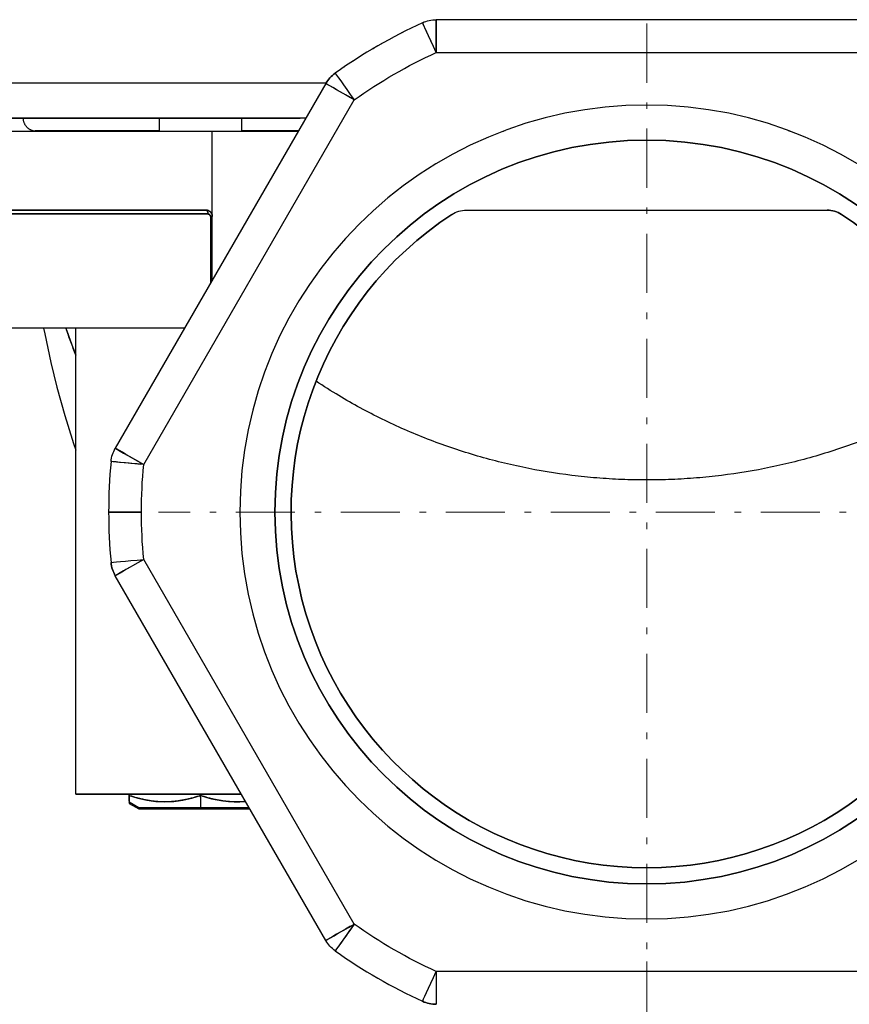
# Model space of a CAD drawing. Header units: millimetres. Extents: x 18 to 610, y -123 to 280.
# Tile 4 of 44: x 94 to 157, y 94 to 169. Entities that reach past the tile are written whole.
import ezdxf

# ---------------------------------------------------------------- set-up
doc = ezdxf.new("R2010")
doc.units = ezdxf.units.MM
doc.linetypes.add('CENTER', pattern=[8, 4.5, -1.5, 0.5, -1.5])
doc.linetypes.add('SOLID', pattern=[0])
doc.styles.add('Arial', font='Arial.ttf', dxfattribs={"height": 5})
doc.dimstyles.get("Standard").update_dxf_attribs({"dimtxt": 5, "dimasz": 5, "dimexe": 0.18, "dimexo": 0.0625, "dimgap": 0.09, "dimtad": 0, "dimtih": 1, "dimtoh": 1, "dimdec": 4, "dimzin": 0, "dimdsep": 46, "dimtxsty": 'Arial', "dimcen": 0.09, "dimadec": 0, "dimazin": 0, "dimtfac": 1, "dimtdec": 4, "dimtofl": 0, "dimtmove": 0, "dimatfit": 3, "dimfxl": 0, "dimtolj": 1, "dimtzin": 0, "dimarcsym": 0})

# ---------------------------------------------------------------- blocks, each defined once
blk = doc.blocks.new('*D12')
at = {"color": 0, "lineweight": -2}
for p, q in [((141.291, 261.363), (230.724, 261.363)), ((229.324, 136.763), (229.324, 256.363)), ((178.491, 131.763), (230.724, 131.763))]:
    blk.add_line(p, q, dxfattribs=at)
at = {"color": 0}
for points in [[(230.157, 256.363), (228.491, 256.363), (229.324, 261.363)], [(228.491, 136.763), (230.157, 136.763), (229.324, 131.763)]]:
    blk.add_solid(points, dxfattribs=at)
at = {"layer": 'Defpoints', "color": 0}
for p in [(141.291, 261.363), (229.324, 261.363), (178.491, 131.763)]:
    blk.add_point(p, dxfattribs=at)
at = {"color": 0, "lineweight": 9, "insert": (224.271, 196.563), "char_height": 5, "attachment_point": 5, "rotation": 90, "style": 'Arial'}
blk.add_mtext('\\A1;129.6', dxfattribs=at)
blk = doc.blocks.new('BlockOfCenters_2', base_point=(141.291, 131.763))
at = {"color": 6, "linetype": 'CENTER', "lineweight": 9}
for points in [[(141.291, 168.963), (141.291, 94.563)], [(178.491, 131.763), (104.091, 131.763)]]:
    blk.add_lwpolyline(points, dxfattribs=at)
blk = doc.blocks.new('BlockOfViews_3')
at = {"linetype": 'SOLID', "lineweight": 30}
for p, q in [((157.33, 169.263, 79.944), (125.252, 169.263, 79.944)), ((125.252, 166.763, 82.444), (157.33, 166.763, 82.444)), ((116.834, 164.404, 79.944), (100.795, 136.623, 79.944)), ((102.961, 135.373, 82.444), (119, 163.154, 82.444)), ((104.141, 161.763, 24.251), (104.141, 160.763, 24.251)), ((110.441, 160.763, 24.251), (110.441, 161.763, 24.251)), ((94.965, 160.778, -17.698), (94.895, 160.763, -20.161)), ((94.96, 160.778, -16.886), (95.303, 160.812, -12.73)), ((108.191, 149.433, 43.824), (108.191, 160.763, 42.944)), ((108.191, 160.763, 42.944), (114.733, 160.763, 42.944)), ((130.348, 160.763, -62.143), (130.384, 160.763, -62.152)), ((130.468, 160.812, 28.444), (130.514, 160.812, 28.454)), ((152.068, 160.812, 28.459), (152.113, 160.812, 28.447)), ((152.198, 160.763, -62.249), (152.234, 160.763, -62.238)), ((127.543, 154.763, 55.444), (155.039, 154.763, 55.444)), ((108.049, 154.263, 36.461), (108.049, 149.187, 36.461)), ((97.791, 110.263, 24.251), (97.791, 145.763, 24.251)), ((119, 100.373, 82.444), (102.961, 128.154, 82.444)), ((116.834, 99.123, 79.944), (100.795, 126.904, 79.944)), ((101.851, 110.17, 27.392), (101.851, 110.263, 27.392)), ((107.291, 110.263, 30.533), (107.291, 110.17, 30.533)), ((101.851, 110.17, -55.222), (101.851, 110.05, -55.222)), ((101.851, 109.684, 24.251), (102.582, 109.263, 24.409)), ((101.851, 109.564, -58.362), (102.582, 109.143, -58.205)), ((107.291, 110.05, 30.325), (107.291, 110.17, 30.533)), ((107.291, 110.05, 30.325), (107.291, 109.263, 28.962)), ((107.291, 109.263, -53.443), (107.291, 109.143, -53.651)), ((138.569, 100.897, 20.803), (138.569, 100.898, 20.803)), ((144.013, 100.897, 20.803), (144.013, 100.898, 20.803)), ((157.33, 96.763, 82.444), (125.252, 96.763, 82.444))]:
    blk.add_line(p, q, dxfattribs=at)
at = {"color": 6, "linetype": 'CENTER', "lineweight": 9}
for points in [[(141.291, 254.804), (141.291, 166.164)], [(141.291, 61.013), (141.291, 97.613)]]:
    blk.add_lwpolyline(points, dxfattribs=at)
at = {"linetype": 'SOLID', "lineweight": 30}
for points in [[(94.688, 160.812, -12.672), (95.303, 160.812, -8.328), (96.322, 160.812, -4.059), (97.737, 160.812, 0.094), (99.534, 160.812, 4.097), (101.698, 160.812, 7.915), (104.141, 160.812, 11.413)], [(110.441, 160.812, 18.13), (113.6, 160.812, 20.684), (114.761, 160.812, 21.455)], [(95.332, 145.763, -3.112), (95.415, 145.324, -2.861), (95.887, 143.151, -2.326), (96.345, 141.279, -1.13), (96.94, 139.125, -0.513), (97.509, 137.307, 0.765), (97.617, 136.98, 0.133), (97.791, 136.482, 0.496)]]:
    blk.add_polyline3d(points, dxfattribs=at)
for centre, radius, start, end in [((141.291, 131.763, 79.944), 41, 114.61998, 125.38002), ((119, 163.154, 79.944), 2.5, 125.38002, 150), ((141.291, 131.763, 82.444), 31, 90.0005, 269.9995), ((141.291, 131.763, 82.444), 31, 90, 270), ((141.291, 131.763, 82.444), 31, 270.0005, 89.9995), ((141.291, 131.763, 82.444), 31, 270, 90), ((141.291, 131.763, 80.444), 28.33, 90, 270), ((141.291, 131.763, 80.444), 28.33, 270, 90), ((155.039, 152.763, 55.444), 2, 56.78839, 90), ((141.291, 131.763, 55.444), 27.1, 123.21161, 56.78839), ((141.291, 131.763, 79.944), 41, 174.61998, 180), ((141.291, 131.763, 79.944), 41, 180, 185.38002), ((102.961, 128.154, 79.944), 2.5, 185.38002, 210), ((141.291, 131.763, 79.944), 41, 234.61998, 245.38002), ((125.252, 96.763, 79.944), 2.5, 245.38002, 270)]:
    blk.add_arc(centre, radius, start, end, dxfattribs=at)
at = {"linetype": 'SOLID', "lineweight": 30, "extrusion": (0, 0, -1)}
for centre, radius, start, end in [((-141.291, 131.763, -79.944), 41, 65.26018, 65.38002), ((-125.252, 166.763, -79.944), 2.5, 65.38002, 90), ((-125.252, 166.763, -79.944), 2.5, 65.38002, 90), ((-141.291, 131.763, -79.944), 41, 62.94657, 63.13433), ((-141.291, 131.763, -79.944), 41, 64.06017, 64.22734), ((-141.291, 131.763, -79.944), 41, 60.47726, 60.64041), ((-141.291, 131.763, -79.944), 41, 61.79061, 61.79334), ((-141.291, 131.763, -82.444), 38.5, 54.61998, 65.38002), ((-141.291, 131.763, -82.444), 38.5, 54.61998, 65.38002), ((-141.291, 131.763, -79.944), 41, 58.20666, 58.20864), ((-141.291, 131.763, -79.944), 41, 59.35959, 59.55224), ((-141.291, 131.763, -79.944), 41, 56.89434, 57.05343), ((-119, 163.154, -79.944), 2.5, 30, 54.61998), ((-141.291, 131.763, -79.944), 41, 54.61998, 54.71919), ((-141.291, 131.763, -79.944), 41, 55.79131, 55.83865), ((-141.291, 131.763, -80.444), 28.33, 270.0005, 89.9995), ((-141.291, 131.763, -80.444), 28.33, 90.0005, 269.9995), ((-127.543, 152.763, -55.444), 2, 56.78839, 90), ((-155.039, 152.763, -55.444), 2, 90, 123.21161), ((-141.291, 131.763, -55.444), 27.1, 123.21159, 56.78841), ((-102.961, 135.373, -79.944), 2.5, 5.38002, 30), ((-102.961, 135.373, -79.944), 2.5, 5.38002, 30), ((-141.291, 131.763, -82.444), 38.5, 0, 5.38002), ((-141.291, 131.763, -82.444), 38.5, 0, 5.38002), ((-141.291, 131.763, -82.444), 38.5, 354.61998, 0), ((-141.291, 131.763, -82.444), 38.5, 354.61998, 0), ((-102.961, 128.154, -79.944), 2.5, 330, 354.61998), ((-141.291, 131.763, -82.444), 38.5, 294.61998, 305.38002), ((-141.291, 131.763, -82.444), 38.5, 294.61998, 305.38002), ((-119, 100.373, -79.944), 2.5, 305.38002, 330), ((-125.252, 96.763, -79.944), 2.5, 270, 294.61998)]:
    blk.add_arc(centre, radius, start, end, dxfattribs=at)
at = {"linetype": 'SOLID', "lineweight": 30, "extrusion": (-0.909091, -0.416598, 0)}
for start in [94.89924, 90]:
    blk.add_arc((-99.423, 79.944, -183.339), 2.5, start, 180, dxfattribs=at)
at = {"linetype": 'SOLID', "lineweight": 30, "extrusion": (1, 0, 0)}
for centre, start, end in [((166.763, 79.944, 125.252), 0, 90), ((96.763, 79.944, 125.252), 90, 180)]:
    blk.add_arc(centre, 2.5, start, end, dxfattribs=at)
at = {"linetype": 'SOLID', "lineweight": 30, "extrusion": (-1, 0, 0)}
for centre, radius, start, end in [((-166.763, 79.944, -125.252), 2.5, 96.66725, 180), ((-120.26, 24.251, -101.851), 10.568, 342.70983, 347.51728), ((-120.26, 24.251, -101.851), 10.568, 7.10889, 17.29016), ((-120.14, -58.362, -101.851), 10.568, 342.70983, 344.8124), ((-120.14, -58.362, -101.851), 10.568, 15.1876, 17.29016), ((-120.14, -58.362, -101.851), 10.568, 7.10889, 8.25385)]:
    blk.add_arc(centre, radius, start, end, dxfattribs=at)
at = {"linetype": 'SOLID', "lineweight": 30, "extrusion": (0.81533, 0.578997, 0)}
blk.add_arc((64.124, 79.944, 191.489), 2.5, 0, 90, dxfattribs=at)
blk.add_arc((64.124, 79.944, 191.489), 2.5, 0, 90, dxfattribs=at)
at = {"linetype": 'SOLID', "lineweight": 30, "extrusion": (0, 1, 0)}
for centre, radius, start, end in [((-141.291, -17.056, 164.463), 65.4, 22.49287, 68.06834), ((-141.291, -17.055, 161.763), 60.5, 3.58272, 64.1155), ((-141.291, -17.056, 160.763), 66, 23.75252, 59.89971), ((-141.291, -17.056, 160.763), 66, 25.88907, 59.89964), ((-141.291, -17.056, 154.763), 66, 23.77194, 59.39664), ((-141.291, -17.056, 154.463), 63, 17.63636, 57.94009), ((-107.29, 24.252, 110.263), 9.499, 359.99395, 108.67676), ((-107.291, 24.251, 109.263), 4.711, 359.05273, 89.999), ((-107.291, -58.362, 109.143), 4.711, 359.05273, 89.999), ((-107.291, 24.251, 109.263), 4.711, 90.001, 141.57155), ((-107.291, -58.362, 109.143), 4.711, 90.001, 142.9351)]:
    blk.add_arc(centre, radius, start, end, dxfattribs=at)
at = {"linetype": 'SOLID', "lineweight": 30, "extrusion": (-0.5, -0.866025, 0)}
for centre, start in [((21.48, 79.944, -200.795), 90), ((21.48, 79.944, -200.795), 97.33431), ((21.48, 79.944, -168.717), 97.33427)]:
    blk.add_arc(centre, 2.5, start, 180, dxfattribs=at)
at = {"linetype": 'SOLID', "lineweight": 30, "extrusion": (0, -1, 0)}
for centre, radius, start, end in [((141.291, -17.056, -161.763), 60.5, 115.4322, 176.80358), ((141.291, -17.056, -154.763), 66, 120.60329, 156.24264), ((141.291, -17.056, -154.463), 63, 122.05991, 163.48661), ((107.891, 36.716, -154.263), 0.3, 301.84655, 0), ((141.291, -17.056, -145.763), 63, 129.45812, 163.51751), ((141.291, -17.056, -145.763), 63, 132.01013, 163.5076), ((141.291, -17.056, -145.763), 63, 123.98871, 129.45812), ((141.291, -17.056, -145.763), 63, 123.98932, 129.45812), ((107.291, 24.251, -110.263), 9.5, 70.87126, 180.00001)]:
    blk.add_arc(centre, radius, start, end, dxfattribs=at)
at = {"linetype": 'SOLID', "lineweight": 30, "extrusion": (-0.847494, 0, -0.530806)}
blk.add_arc((-154.463, -26.152, -110.69), 0.3, 191.11091, 269.99985, dxfattribs=at)
at = {"linetype": 'SOLID', "lineweight": 30, "extrusion": (2.696e-14, -4.69029e-14, -1)}
blk.add_arc((-127.543, 152.763, -55.444), 2, 56.78839, 90, dxfattribs=at)
at = {"linetype": 'SOLID', "lineweight": 30, "extrusion": (0.5, 0.866025, 0)}
blk.add_arc((-21.48, 79.944, 168.717), 2.5, 0, 90, dxfattribs=at)
at = {"linetype": 'SOLID', "lineweight": 30, "extrusion": (-0.093761, -0.995595, 0)}
for start in [94.89925, 90]:
    blk.add_arc((89.814, 79.944, -144.431), 2.5, start, 180, dxfattribs=at)
at = {"linetype": 'SOLID', "lineweight": 30, "extrusion": (-6.12303e-17, 1, 0)}
blk.add_arc((-102.791, 79.944, 131.763), 2.5, 0, 90, dxfattribs=at)
at = {"linetype": 'SOLID', "lineweight": 30, "extrusion": (6.12303e-17, -1, 0)}
blk.add_arc((102.791, 79.944, -131.763), 2.5, 90, 180, dxfattribs=at)
at = {"linetype": 'SOLID', "lineweight": 30, "extrusion": (-0.093761, 0.995595, 0)}
blk.add_arc((-114.523, 79.944, 117.935), 2.5, 0, 90, dxfattribs=at)
blk.add_arc((-114.523, 79.944, 117.935), 2.5, 0, 90, dxfattribs=at)
at = {"linetype": 'SOLID', "lineweight": 30, "extrusion": (0.5, -0.866025, 0)}
for centre, start in [((153.243, 79.944, -59.504), 90), ((153.243, 79.944, -59.504), 97.33427), ((153.243, 79.944, -27.426), 97.33431)]:
    blk.add_arc(centre, 2.5, start, 180, dxfattribs=at)
at = {"linetype": 'SOLID', "lineweight": 30, "extrusion": (-0.5, 2.22961e-12, 0.866025)}
blk.add_arc((-120.26, 105.042, -27.203), 10.568, 342.70982, 17.29018, dxfattribs=at)
at = {"linetype": 'SOLID', "lineweight": 30, "extrusion": (0.5, 4.77308e-13, 0.866025)}
blk.add_arc((120.26, -80.791, 80.088), 10.568, 162.70983, 184.40239, dxfattribs=at)
at = {"linetype": 'SOLID', "lineweight": 30, "extrusion": (-3.54633e-09, -3.06925e-09, 1)}
blk.add_arc((122.951, 109.163, 31.961), 48.059, 180.08387, 267.54095, dxfattribs=at)
at = {"linetype": 'SOLID', "lineweight": 30, "extrusion": (-3.71961e-10, -2.41385e-09, -1)}
blk.add_arc((-122.887, 109.099, -31.045), 41.996, 272.72597, 359.99392, dxfattribs=at)
at = {"linetype": 'SOLID', "lineweight": 30, "extrusion": (-8.01848e-17, 1, -4.90974e-33)}
for centre in [(-107.291, 24.251, 109.263), (-107.291, -58.362, 109.143)]:
    blk.add_arc(centre, 4.711, 1.91489, 90, dxfattribs=at)
at = {"linetype": 'SOLID', "lineweight": 30, "extrusion": (8.01848e-17, 1, 4.90974e-33)}
for centre, end in [((-107.291, 24.251, 109.263), 141.58129), ((-107.291, -58.362, 109.143), 142.94141)]:
    blk.add_arc(centre, 4.711, 90, end, dxfattribs=at)
at = {"linetype": 'SOLID', "lineweight": 30, "extrusion": (-0.5, 0.866025, 0)}
blk.add_arc((-153.243, 79.944, 27.426), 2.5, 0, 90, dxfattribs=at)
at = {"linetype": 'SOLID', "lineweight": 30, "extrusion": (0.81533, -0.578997, 0)}
for start in [90, 94.89925]:
    blk.add_arc((150.738, 79.944, 38.908), 2.5, start, 180, dxfattribs=at)
at = {"linetype": 'SOLID', "lineweight": 30, "extrusion": (-0.909091, 0.416598, 0)}
blk.add_arc((-140.146, 79.944, -73.554), 2.5, 0, 90, dxfattribs=at)
blk.add_arc((-140.146, 79.944, -73.554), 2.5, 0, 90, dxfattribs=at)
at = {"linetype": 'SOLID', "lineweight": 30, "extrusion": (1, -1.6719e-08, 0)}
blk.add_arc((96.763, 79.944, 125.252), 2.5, 90, 180, dxfattribs=at)
at = {"linetype": 'SOLID', "lineweight": 30}
for points, knots in [([(94.791, 160.763, -17.056), (94.763, 160.763, -17.056), (94.736, 160.765, -17.056), (94.681, 160.769, -17.056), (94.653, 160.773, -17.056), (94.599, 160.782, -17.056), (94.572, 160.787, -17.056), (94.519, 160.801, -17.056), (94.492, 160.809, -17.056), (94.44, 160.827, -17.056), (94.414, 160.837, -17.056), (94.364, 160.859, -17.056), (94.339, 160.871, -17.056), (94.291, 160.897, -17.056), (94.267, 160.911, -17.056), (94.221, 160.941, -17.056), (94.198, 160.957, -17.056), (94.155, 160.991, -17.056), (94.134, 161.009, -17.056), (94.093, 161.046, -17.056), (94.074, 161.066, -17.056), (94.037, 161.106, -17.056), (94.019, 161.127, -17.056), (93.985, 161.171, -17.056), (93.969, 161.193, -17.056), (93.939, 161.24, -17.056), (93.925, 161.263, -17.056), (93.898, 161.312, -17.056), (93.886, 161.336, -17.056), (93.864, 161.387, -17.056), (93.854, 161.413, -17.056), (93.836, 161.465, -17.056), (93.828, 161.491, -17.056), (93.815, 161.545, -17.056), (93.809, 161.572, -17.056), (93.8, 161.626, -17.056), (93.797, 161.653, -17.056), (93.792, 161.708, -17.056), (93.791, 161.736, -17.056), (93.791, 161.763, -17.056)], [0, 0, 0, 0, 0.082673, 0.082673, 0.165347, 0.165347, 0.24802, 0.24802, 0.330694, 0.330694, 0.413367, 0.413367, 0.496041, 0.496041, 0.578714, 0.578714, 0.661388, 0.661388, 0.744061, 0.744061, 0.826735, 0.826735, 0.909408, 0.909408, 0.992082, 0.992082, 1.074755, 1.074755, 1.157429, 1.157429, 1.240102, 1.240102, 1.322776, 1.322776, 1.405449, 1.405449, 1.488123, 1.488123, 1.570796, 1.570796, 1.570796, 1.570796]), ([(94.791, 160.763, -17.056), (94.763, 160.763, -17.056), (94.736, 160.765, -17.056), (94.681, 160.769, -17.056), (94.653, 160.773, -17.056), (94.599, 160.782, -17.056), (94.572, 160.787, -17.056), (94.519, 160.801, -17.056), (94.492, 160.809, -17.056), (94.44, 160.827, -17.056), (94.414, 160.837, -17.056), (94.364, 160.859, -17.056), (94.339, 160.871, -17.056), (94.291, 160.897, -17.056), (94.267, 160.911, -17.056), (94.221, 160.941, -17.056), (94.198, 160.957, -17.056), (94.155, 160.991, -17.056), (94.134, 161.009, -17.056), (94.093, 161.046, -17.056), (94.074, 161.066, -17.056), (94.037, 161.106, -17.056), (94.019, 161.127, -17.056), (93.985, 161.171, -17.056), (93.969, 161.193, -17.056), (93.939, 161.24, -17.056), (93.925, 161.263, -17.056), (93.898, 161.312, -17.056), (93.886, 161.336, -17.056), (93.864, 161.387, -17.056), (93.854, 161.413, -17.056), (93.836, 161.465, -17.056), (93.828, 161.491, -17.056), (93.815, 161.545, -17.056), (93.809, 161.572, -17.056), (93.8, 161.626, -17.056), (93.797, 161.653, -17.056), (93.792, 161.708, -17.056), (93.791, 161.736, -17.056), (93.791, 161.763, -17.056)], [0, 0, 0, 0, 0.082673, 0.082673, 0.165347, 0.165347, 0.24802, 0.24802, 0.330694, 0.330694, 0.413367, 0.413367, 0.496041, 0.496041, 0.578714, 0.578714, 0.661388, 0.661388, 0.744061, 0.744061, 0.826735, 0.826735, 0.909408, 0.909408, 0.992082, 0.992082, 1.074755, 1.074755, 1.157429, 1.157429, 1.240102, 1.240102, 1.322776, 1.322776, 1.405449, 1.405449, 1.488123, 1.488123, 1.570796, 1.570796, 1.570796, 1.570796]), ([(94.96, 160.778, -16.886), (94.951, 160.776, -16.895), (94.942, 160.775, -16.904), (94.91, 160.77, -16.937), (94.886, 160.768, -16.96), (94.839, 160.764, -17.008), (94.815, 160.763, -17.032), (94.791, 160.763, -17.056)], [1.6765002, 1.6765002, 1.6765002, 1.6765002, 1.7143154, 1.7143154, 1.8151575, 1.8151575, 1.9159996, 1.9159996, 1.9159996, 1.9159996]), ([(108.191, 154.263, 40.044), (108.191, 154.278, 40.044), (108.19, 154.293, 40.044), (108.187, 154.323, 40.042), (108.185, 154.338, 40.041), (108.18, 154.367, 40.038), (108.177, 154.381, 40.036), (108.169, 154.41, 40.032), (108.165, 154.424, 40.029), (108.154, 154.451, 40.023), (108.149, 154.465, 40.02), (108.136, 154.491, 40.013), (108.13, 154.503, 40.009), (108.115, 154.528, 40), (108.107, 154.54, 39.996), (108.091, 154.563, 39.986), (108.083, 154.574, 39.981), (108.065, 154.596, 39.971), (108.055, 154.606, 39.965), (108.036, 154.626, 39.954), (108.026, 154.635, 39.948), (108.005, 154.652, 39.936), (107.995, 154.661, 39.93), (107.973, 154.677, 39.917), (107.962, 154.684, 39.911), (107.939, 154.698, 39.897), (107.927, 154.704, 39.891), (107.904, 154.716, 39.877), (107.892, 154.722, 39.87), (107.868, 154.731, 39.856), (107.855, 154.736, 39.848), (107.831, 154.744, 39.834), (107.818, 154.747, 39.827), (107.793, 154.753, 39.812), (107.78, 154.755, 39.804), (107.755, 154.759, 39.789), (107.742, 154.761, 39.782), (107.716, 154.763, 39.767), (107.704, 154.763, 39.759), (107.691, 154.763, 39.752)], [0, 0, 0, 0, 0.0444019, 0.0444019, 0.0888037, 0.0888037, 0.1332056, 0.1332056, 0.1776075, 0.1776075, 0.2220093, 0.2220093, 0.2664112, 0.2664112, 0.3108131, 0.3108131, 0.3552149, 0.3552149, 0.3996168, 0.3996168, 0.4440187, 0.4440187, 0.4884205, 0.4884205, 0.5328224, 0.5328224, 0.5772243, 0.5772243, 0.6216261, 0.6216261, 0.666028, 0.666028, 0.7104299, 0.7104299, 0.7548317, 0.7548317, 0.7992336, 0.7992336, 0.8436355, 0.8436355, 0.8436355, 0.8436355]), ([(107.691, 154.763, 39.752), (107.704, 154.763, 39.759), (107.716, 154.763, 39.767), (107.742, 154.761, 39.782), (107.755, 154.759, 39.789), (107.78, 154.756, 39.804), (107.793, 154.753, 39.812), (107.818, 154.747, 39.827), (107.831, 154.744, 39.834), (107.855, 154.736, 39.848), (107.868, 154.731, 39.856), (107.892, 154.722, 39.87), (107.904, 154.716, 39.877), (107.927, 154.704, 39.891), (107.939, 154.698, 39.897), (107.962, 154.684, 39.911), (107.973, 154.677, 39.917), (107.995, 154.661, 39.93), (108.005, 154.652, 39.936), (108.026, 154.635, 39.948), (108.036, 154.626, 39.954), (108.055, 154.606, 39.965), (108.065, 154.596, 39.971), (108.083, 154.575, 39.981), (108.091, 154.563, 39.986), (108.108, 154.54, 39.996), (108.115, 154.528, 40), (108.13, 154.503, 40.009), (108.137, 154.491, 40.013), (108.149, 154.465, 40.02), (108.154, 154.451, 40.023), (108.165, 154.424, 40.029), (108.169, 154.41, 40.032), (108.177, 154.381, 40.036), (108.18, 154.367, 40.038), (108.186, 154.338, 40.041), (108.188, 154.323, 40.042), (108.19, 154.293, 40.044), (108.191, 154.278, 40.044), (108.191, 154.263, 40.044)], [0, 0, 0, 0, 0.079707, 0.079707, 0.159414, 0.159414, 0.239121, 0.239121, 0.318828, 0.318828, 0.398535, 0.398535, 0.478242, 0.478242, 0.557949, 0.557949, 0.637656, 0.637656, 0.717363, 0.717363, 0.79707, 0.79707, 0.876777, 0.876777, 0.956484, 0.956484, 1.036191, 1.036191, 1.115898, 1.115898, 1.195605, 1.195605, 1.275311, 1.275311, 1.355018, 1.355018, 1.434725, 1.434725, 1.514432, 1.514432, 1.514432, 1.514432]), ([(107.872, 154.729, 36.636), (107.871, 154.73, 36.636), (107.869, 154.731, 36.635), (107.867, 154.731, 36.635), (107.866, 154.732, 36.635)], [0.441061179, 0.441061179, 0.441061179, 0.441061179, 0.444316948, 0.445744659, 0.445744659, 0.445744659, 0.445744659]), ([(108.033, 154.628, 36.676), (108.031, 154.63, 36.676), (108.029, 154.632, 36.675), (108.026, 154.634, 36.675), (108.026, 154.635, 36.674)], [0.296641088, 0.296641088, 0.296641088, 0.296641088, 0.302299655, 0.30361569, 0.30361569, 0.30361569, 0.30361569]), ([(107.85, 154.463, 36.337), (107.855, 154.463, 36.34), (107.861, 154.463, 36.343), (107.871, 154.462, 36.35), (107.876, 154.462, 36.353), (107.887, 154.46, 36.359), (107.892, 154.459, 36.363), (107.902, 154.456, 36.369), (107.907, 154.455, 36.372), (107.917, 154.452, 36.379), (107.922, 154.45, 36.382), (107.932, 154.445, 36.388), (107.937, 154.443, 36.391), (107.947, 154.438, 36.397), (107.951, 154.436, 36.4), (107.96, 154.43, 36.405), (107.965, 154.427, 36.408), (107.974, 154.42, 36.414), (107.978, 154.417, 36.416), (107.986, 154.41, 36.421), (107.99, 154.406, 36.424), (107.998, 154.398, 36.429), (108.001, 154.394, 36.431), (108.008, 154.385, 36.435), (108.012, 154.381, 36.437), (108.018, 154.371, 36.441), (108.021, 154.367, 36.443), (108.026, 154.357, 36.446), (108.029, 154.352, 36.448), (108.033, 154.341, 36.451), (108.036, 154.336, 36.452), (108.039, 154.325, 36.455), (108.041, 154.32, 36.456), (108.044, 154.309, 36.457), (108.045, 154.303, 36.458), (108.047, 154.292, 36.459), (108.048, 154.286, 36.46), (108.049, 154.275, 36.461), (108.049, 154.269, 36.461), (108.049, 154.263, 36.461)], [0, 0, 0, 0, 0.00029348, 0.00029348, 0.000586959, 0.000586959, 0.000880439, 0.000880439, 0.001173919, 0.001173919, 0.001467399, 0.001467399, 0.001760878, 0.001760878, 0.002054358, 0.002054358, 0.002347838, 0.002347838, 0.002641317, 0.002641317, 0.002934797, 0.002934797, 0.003228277, 0.003228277, 0.003521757, 0.003521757, 0.003815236, 0.003815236, 0.004108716, 0.004108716, 0.004402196, 0.004402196, 0.004695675, 0.004695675, 0.004989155, 0.004989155, 0.005282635, 0.005282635, 0.005576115, 0.005576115, 0.005576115, 0.005576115]), ([(108.049, 154.263, 36.461), (108.049, 154.271, 36.461), (108.049, 154.281, 36.46), (108.047, 154.296, 36.459), (108.045, 154.306, 36.458), (108.042, 154.317, 36.456), (108.039, 154.327, 36.454), (108.035, 154.337, 36.452), (108.031, 154.346, 36.45), (108.027, 154.356, 36.447), (108.022, 154.365, 36.444), (108.016, 154.374, 36.44), (108.011, 154.382, 36.437), (108.004, 154.39, 36.433), (107.998, 154.397, 36.429), (107.991, 154.405, 36.425), (107.984, 154.411, 36.42), (107.977, 154.418, 36.416), (107.967, 154.426, 36.41), (107.956, 154.433, 36.403), (107.946, 154.439, 36.396), (107.935, 154.445, 36.389), (107.921, 154.451, 36.381), (107.903, 154.456, 36.37), (107.88, 154.462, 36.355), (107.862, 154.463, 36.344), (107.85, 154.463, 36.337)], [0, 0, 0, 0, 0.0386425, 0.0579317, 0.0771835, 0.0963832, 0.1155252, 0.1346006, 0.1536035, 0.1724821, 0.1912797, 0.2099934, 0.228623, 0.2471631, 0.2656211, 0.2839986, 0.3022997, 0.3202498, 0.338134, 0.3737144, 0.3914279, 0.4090968, 0.4443169, 0.4794055, 0.5144442, 0.5845906, 0.5845906, 0.5845906, 0.5845906]), ([(97.791, 143.708, 5.761), (97.66, 144.042, 5.511), (97.532, 144.378, 5.263), (97.283, 145.063, 4.767), (97.16, 145.412, 4.518), (97.042, 145.763, 4.272)], [10.30258, 10.30258, 10.30258, 10.30258, 11.240327, 11.240327, 12.200814, 12.200814, 12.200814, 12.200814]), ([(97.042, 145.763, 4.272), (97.056, 145.721, 4.302), (97.07, 145.679, 4.331), (97.214, 145.256, 4.628), (97.348, 144.878, 4.899), (97.586, 144.237, 5.367), (97.687, 143.973, 5.562), (97.79, 143.711, 5.759)], [10.856494, 10.856494, 10.856494, 10.856494, 11.028637, 11.028637, 12.604157, 12.604157, 13.718138, 13.718138, 13.718138, 13.718138]), ([(166.488, 141.728, -14.24), (165.915, 141.347, -14.116), (165.334, 140.979, -13.995), (163.671, 139.982, -13.663), (162.569, 139.383, -13.458), (160.315, 138.28, -13.073), (159.164, 137.775, -12.893), (156.818, 136.862, -12.562), (155.624, 136.454, -12.411), (153.203, 135.737, -12.144), (151.975, 135.429, -12.027), (149.497, 134.914, -11.831), (148.245, 134.707, -11.751), (146.358, 134.474, -11.661), (145.726, 134.41, -11.636), (144.462, 134.306, -11.596), (143.829, 134.267, -11.581), (142.877, 134.228, -11.565), (142.559, 134.219, -11.561), (141.925, 134.206, -11.556), (141.608, 134.202, -11.556), (140.974, 134.202, -11.556), (140.657, 134.206, -11.556), (140.023, 134.219, -11.561), (139.705, 134.228, -11.565), (138.753, 134.267, -11.581), (138.12, 134.306, -11.596), (136.855, 134.41, -11.636), (136.224, 134.474, -11.661), (134.336, 134.707, -11.751), (133.085, 134.914, -11.831), (130.607, 135.429, -12.027), (129.379, 135.737, -12.144), (126.958, 136.454, -12.411), (125.764, 136.862, -12.562), (123.418, 137.775, -12.893), (122.266, 138.28, -13.073), (120.013, 139.383, -13.458), (118.911, 139.982, -13.663), (117.248, 140.979, -13.995), (116.666, 141.347, -14.116), (116.094, 141.728, -14.24)], [0.21324, 0.21324, 0.21324, 0.21324, 0.261126, 0.261126, 0.348168, 0.348168, 0.435209, 0.435209, 0.522251, 0.522251, 0.609293, 0.609293, 0.696335, 0.696335, 0.739856, 0.739856, 0.783377, 0.783377, 0.805137, 0.805137, 0.826898, 0.826898, 0.848658, 0.848658, 0.870419, 0.870419, 0.91394, 0.91394, 0.957461, 0.957461, 1.044503, 1.044503, 1.131544, 1.131544, 1.218586, 1.218586, 1.305628, 1.305628, 1.39267, 1.39267, 1.440556, 1.440556, 1.440556, 1.440556]), ([(107.291, 110.17, 30.533), (107.197, 110.139, 30.479), (107.104, 110.109, 30.425), (106.915, 110.051, 30.316), (106.821, 110.024, 30.262), (106.632, 109.971, 30.152), (106.537, 109.946, 30.098), (106.347, 109.899, 29.988), (106.251, 109.877, 29.933), (106.06, 109.837, 29.822), (105.964, 109.818, 29.767), (105.772, 109.784, 29.656), (105.675, 109.769, 29.6), (105.482, 109.742, 29.489), (105.385, 109.73, 29.433), (105.192, 109.711, 29.321), (105.094, 109.703, 29.265), (104.9, 109.691, 29.153), (104.803, 109.687, 29.096), (104.608, 109.684, 28.984), (104.511, 109.684, 28.928), (104.316, 109.688, 28.815), (104.219, 109.692, 28.759), (104.025, 109.705, 28.647), (103.928, 109.713, 28.591), (103.734, 109.733, 28.479), (103.637, 109.745, 28.423), (103.444, 109.772, 28.312), (103.348, 109.788, 28.256), (103.155, 109.822, 28.145), (103.06, 109.841, 28.09), (102.868, 109.883, 27.98), (102.773, 109.905, 27.924), (102.583, 109.952, 27.815), (102.488, 109.977, 27.76), (102.299, 110.03, 27.65), (102.203, 110.058, 27.596), (102.022, 110.114, 27.491), (101.935, 110.142, 27.441), (101.851, 110.17, 27.392)], [0, 0, 0, 0, 0.192127, 0.192127, 0.384254, 0.384254, 0.576381, 0.576381, 0.768508, 0.768508, 0.960635, 0.960635, 1.152762, 1.152762, 1.344889, 1.344889, 1.537016, 1.537016, 1.729143, 1.729143, 1.92127, 1.92127, 2.113397, 2.113397, 2.305524, 2.305524, 2.497651, 2.497651, 2.689778, 2.689778, 2.881905, 2.881905, 3.074032, 3.074032, 3.266159, 3.266159, 3.458286, 3.458286, 3.650413, 3.650413, 3.650413, 3.650413]), ([(101.851, 110.17, 27.392), (101.851, 110.144, 27.302), (101.851, 110.118, 27.211), (101.851, 110.067, 27.02), (101.851, 110.041, 26.921), (101.851, 109.991, 26.715), (101.851, 109.965, 26.607), (101.851, 109.916, 26.38), (101.851, 109.892, 26.267), (101.851, 109.849, 26.039), (101.851, 109.829, 25.924), (101.851, 109.792, 25.695), (101.851, 109.776, 25.581), (101.851, 109.747, 25.351), (101.851, 109.735, 25.235), (101.851, 109.714, 25.004), (101.851, 109.705, 24.889), (101.851, 109.692, 24.657), (101.851, 109.688, 24.541), (101.851, 109.685, 24.367), (101.851, 109.684, 24.309), (101.851, 109.684, 24.251)], [0, 0, 0, 0, 0.159571, 0.159571, 0.319142, 0.319142, 0.478713, 0.478713, 0.638284, 0.638284, 0.797855, 0.797855, 0.957426, 0.957426, 1.116997, 1.116997, 1.276568, 1.276568, 1.436138, 1.436138, 1.515924, 1.515924, 1.515924, 1.515924]), ([(101.851, 109.78, -56.312), (101.851, 109.77, -56.361), (101.851, 109.76, -56.411), (101.851, 109.729, -56.575), (101.851, 109.709, -56.689), (101.851, 109.672, -56.918), (101.851, 109.656, -57.033), (101.851, 109.627, -57.263), (101.851, 109.615, -57.378), (101.851, 109.594, -57.609), (101.851, 109.585, -57.725), (101.851, 109.572, -57.957), (101.851, 109.568, -58.073), (101.851, 109.565, -58.246), (101.851, 109.564, -58.304), (101.851, 109.564, -58.362)], [0.5684711, 0.5684711, 0.5684711, 0.5684711, 0.6382838, 0.6382838, 0.7978547, 0.7978547, 0.9574257, 0.9574257, 1.1169966, 1.1169966, 1.2765675, 1.2765675, 1.4361385, 1.4361385, 1.515924, 1.515924, 1.515924, 1.515924]), ([(110.717, 109.719, 28.555), (110.631, 109.711, 28.604), (110.546, 109.704, 28.654), (110.363, 109.692, 28.759), (110.265, 109.688, 28.815), (110.071, 109.684, 28.928), (109.974, 109.684, 28.984), (109.779, 109.687, 29.096), (109.682, 109.691, 29.153), (109.487, 109.703, 29.265), (109.39, 109.711, 29.321), (109.197, 109.73, 29.433), (109.1, 109.742, 29.489), (108.907, 109.769, 29.6), (108.81, 109.784, 29.656), (108.618, 109.818, 29.767), (108.522, 109.837, 29.822), (108.33, 109.877, 29.933), (108.235, 109.899, 29.988), (108.045, 109.946, 30.098), (107.95, 109.971, 30.152), (107.761, 110.024, 30.262), (107.666, 110.051, 30.316), (107.478, 110.109, 30.425), (107.384, 110.139, 30.479), (107.291, 110.17, 30.533)], [1.23549, 1.23549, 1.23549, 1.23549, 1.388708, 1.388708, 1.562297, 1.562297, 1.735886, 1.735886, 1.909474, 1.909474, 2.083063, 2.083063, 2.256651, 2.256651, 2.43024, 2.43024, 2.603828, 2.603828, 2.777417, 2.777417, 2.951005, 2.951005, 3.124594, 3.124594, 3.298183, 3.298183, 3.298183, 3.298183])]:
    blk.add_open_spline(points, degree=3, knots=knots, dxfattribs=at)
for points in [[(130.348, 160.763, 49.444), (130.36, 160.763, 49.444), (130.372, 160.763, 49.444), (130.384, 160.763, 49.444)], [(152.198, 160.763, 49.444), (152.21, 160.763, 49.444), (152.222, 160.763, 49.444), (152.234, 160.763, 49.444)], [(108.148, 154.467, 36.705), (108.147, 154.468, 36.705), (108.147, 154.469, 36.705), (108.146, 154.469, 36.705)], [(101.851, 110.05, -55.222), (101.851, 110.031, -55.286), (101.851, 110.013, -55.352), (101.851, 109.994, -55.419)]]:
    blk.add_open_spline(points, degree=3, dxfattribs=at)
for points, weights in [([(107.721, 154.758, 36.543), (107.85, 154.711, 36.337), (107.85, 154.463, 36.337)], [0.933946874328, 0.74504830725, 1]), ([(108.191, 154.263, 36.716), (108.191, 154.263, 36.549), (108.049, 154.263, 36.461)], [1, 0.873969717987, 1])]:
    blk.add_rational_spline(points, weights, degree=2, dxfattribs=at)
blk.add_blockref('BlockOfCenters_2', (141.291, 131.763))

msp = doc.modelspace()

# ---------------------------------------------------------------- block references
msp.add_blockref('BlockOfViews_3', (0, 0))

# ---------------------------------------------------------------- dimensions: what is measured, and where the dimension line sits
at = {"lineweight": 9}
dim = msp.add_linear_dim(base=(229.324, 261.363), p1=(178.491, 131.763), p2=(141.291, 261.363), angle=90, dimstyle='Standard', override={"dimtxt": 5, "dimasz": 5, "dimexe": 1.4, "dimexo": 0, "dimgap": 2.5, "dimtad": 1, "dimtih": 0, "dimtoh": 1, "dimdec": 1, "dimlfac": 1, "dimpost": '<>', "dimsah": 1, "dimse1": 0, "dimse2": 0, "dimtix": 1}, dxfattribs=at)
dim.commit()
dim.dimension.update_dxf_attribs({"geometry": '*D12', "text_midpoint": (229.324, 196.563), "dimtype": 160})

doc.saveas('drawing.dxf')
